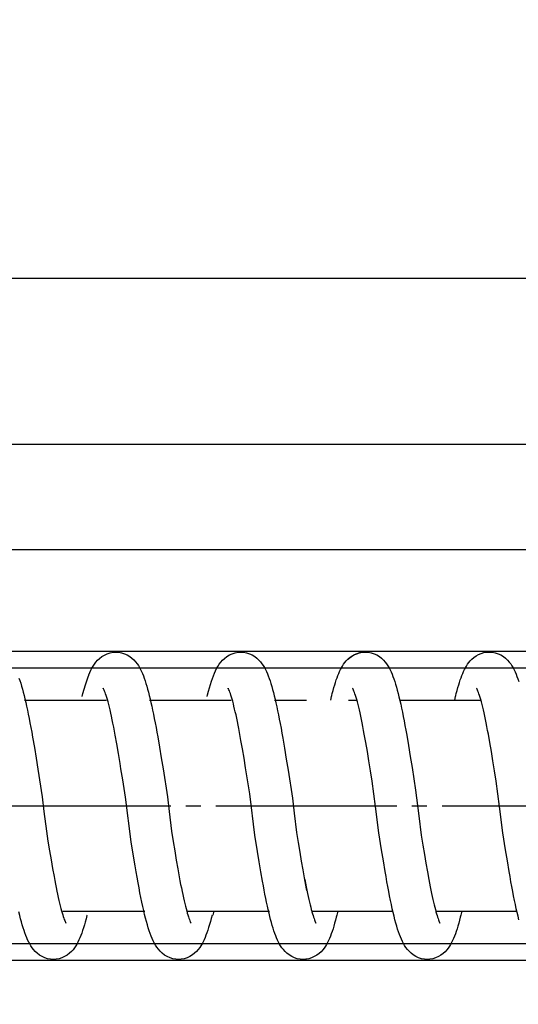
# Model space of a CAD drawing. Header units: millimetres. Extents: x 22865 to 60762, y -18816 to 15611.
# Tile 116 of 256: x 25877.54 to 25880.85, y 8447.59 to 8454.12. Entities that reach past the tile are written whole.
import ezdxf

# ---------------------------------------------------------------- set-up
doc = ezdxf.new("R2010")
doc.units = ezdxf.units.MM
doc.linetypes.add('DOT_CENTER', pattern=[14, 12, -1, 0, -1])
for name, color, linetype in [('1', 7, 'Continuous'), ('bramy przemyslowe', 5, 'Continuous'), ('BRO0010101338_PBL109', 7, 'Continuous'), ('WYMIARY', 6, 'Continuous'), ('Z3067108_AF1_PBL37', 7, 'Continuous'), ('Z3067109_AF2_PBL40', 7, 'Continuous')]:
    doc.layers.add(name, color=color, linetype=linetype)
doc.layers.add('projekt', color=6, linetype='Continuous', lineweight=9)
doc.styles.add('1-100', font='simplex.shx', dxfattribs={"width": 0.8, "height": 15})
doc.dimstyles.new('1-100', dxfattribs={"dimscale": 0.5, "dimtxt": 100, "dimasz": 1, "dimexe": 0.18, "dimexo": 0.0625, "dimgap": 5, "dimtad": 1, "dimdec": 1, "dimzin": 0, "dimdsep": 46, "dimtxsty": '1-100', "dimblk1": 'K', "dimblk2": 'K', "dimsah": 1, "dimcen": 0.09, "dimse1": 1, "dimse2": 1, "dimadec": 0, "dimazin": 0, "dimtfac": 1, "dimtdec": 1, "dimtofl": 0, "dimtmove": 0, "dimatfit": 3, "dimldrblk": 'K', "dimfxl": 0, "dimtolj": 1, "dimtzin": 0, "dimarcsym": 0})

# ---------------------------------------------------------------- blocks, each defined once
blk = doc.blocks.new('Oben_Z3067108_AF1_PBL37_', base_point=(-2052.47, -1421.03))
at = {"layer": 'Z3067108_AF1_PBL37', "color": 2, "linetype": 'Continuous'}
for p, q in [((4111.907, 4020.001), (670.367, 4020.001)), ((4111.907, 4009.001), (670.367, 4009.001))]:
    blk.add_line(p, q, dxfattribs=at)
blk = doc.blocks.new('Unten_Z3067109_AF2_PBL40_', base_point=(3595.399, 4267.113))
at = {"layer": 'Z3067109_AF2_PBL40', "color": 2, "linetype": 'Continuous'}
for p, q in [((7053.454, 5533.113), (3809.059, 5533.113)), ((7051.454, 5526.113), (3809.059, 5526.113))]:
    blk.add_line(p, q, dxfattribs=at)
blk = doc.blocks.new('Federpuffer', base_point=(5695.326, 4642.646))
at = {"color": 2, "linetype": 'Continuous'}
for p, q in [((3525.26, 5963.183), (3525.09, 5963.079)), ((3525.442, 5963.269), (3525.26, 5963.183)), ((3525.632, 5963.331), (3525.442, 5963.269)), ((3525.829, 5963.37), (3525.632, 5963.331)), ((3526.017, 5963.382), (3525.829, 5963.37)), ((3533.489, 5963.183), (3533.319, 5963.079)), ((3533.672, 5963.269), (3533.489, 5963.183)), ((3533.861, 5963.331), (3533.672, 5963.269)), ((3534.058, 5963.37), (3533.861, 5963.331)), ((3534.246, 5963.382), (3534.058, 5963.37)), ((3541.591, 5963.083), (3541.442, 5962.969)), ((3541.761, 5963.186), (3541.591, 5963.083)), ((3541.942, 5963.27), (3541.761, 5963.186)), ((3542.13, 5963.332), (3541.942, 5963.27)), ((3542.326, 5963.37), (3542.13, 5963.332)), ((3542.513, 5963.382), (3542.326, 5963.37)), ((3549.88, 5963.085), (3549.731, 5962.972)), ((3550.049, 5963.188), (3549.88, 5963.085)), ((3550.23, 5963.271), (3550.049, 5963.188)), ((3550.417, 5963.332), (3550.23, 5963.271)), ((3550.613, 5963.37), (3550.417, 5963.332)), ((3550.798, 5963.382), (3550.613, 5963.37)), ((3524.519, 5962.465), (3524.445, 5962.339)), ((3524.604, 5962.592), (3524.519, 5962.465)), ((3524.701, 5962.718), (3524.604, 5962.592)), ((3524.812, 5962.843), (3524.701, 5962.718)), ((3524.94, 5962.963), (3524.812, 5962.843)), ((3525.09, 5963.079), (3524.94, 5962.963)), ((3532.749, 5962.465), (3532.674, 5962.339)), ((3532.833, 5962.592), (3532.749, 5962.465)), ((3532.93, 5962.718), (3532.833, 5962.592)), ((3533.041, 5962.843), (3532.93, 5962.718)), ((3533.169, 5962.963), (3533.041, 5962.843)), ((3533.319, 5963.079), (3533.169, 5962.963)), ((3541.021, 5962.477), (3540.946, 5962.352)), ((3541.105, 5962.601), (3541.021, 5962.477)), ((3541.202, 5962.727), (3541.105, 5962.601)), ((3541.314, 5962.85), (3541.202, 5962.727)), ((3541.442, 5962.969), (3541.314, 5962.85)), ((3549.309, 5962.482), (3549.235, 5962.358)), ((3549.393, 5962.606), (3549.309, 5962.482)), ((3549.491, 5962.731), (3549.393, 5962.606)), ((3549.603, 5962.853), (3549.491, 5962.731)), ((3549.731, 5962.972), (3549.603, 5962.853)), ((3524.247, 5961.92), (3524.186, 5961.766)), ((3524.309, 5962.066), (3524.247, 5961.92)), ((3524.376, 5962.206), (3524.309, 5962.066)), ((3524.445, 5962.339), (3524.376, 5962.206)), ((3532.476, 5961.92), (3532.415, 5961.766)), ((3532.539, 5962.066), (3532.476, 5961.92)), ((3532.605, 5962.206), (3532.539, 5962.066)), ((3532.674, 5962.339), (3532.605, 5962.206)), ((3540.688, 5961.791), (3540.629, 5961.631)), ((3540.749, 5961.942), (3540.688, 5961.791)), ((3540.811, 5962.085), (3540.749, 5961.942)), ((3540.877, 5962.222), (3540.811, 5962.085)), ((3540.946, 5962.352), (3540.877, 5962.222)), ((3548.977, 5961.803), (3548.918, 5961.645)), ((3549.038, 5961.952), (3548.977, 5961.803)), ((3549.1, 5962.094), (3549.038, 5961.952)), ((3549.166, 5962.229), (3549.1, 5962.094)), ((3549.235, 5962.358), (3549.166, 5962.229)), ((3524.126, 5961.602), (3524.068, 5961.429)), ((3524.186, 5961.766), (3524.126, 5961.602)), ((3532.24, 5961.246), (3532.183, 5961.054)), ((3532.297, 5961.429), (3532.24, 5961.246)), ((3532.356, 5961.602), (3532.297, 5961.429)), ((3532.415, 5961.766), (3532.356, 5961.602)), ((3540.514, 5961.283), (3540.458, 5961.095)), ((3540.571, 5961.462), (3540.514, 5961.283)), ((3540.629, 5961.631), (3540.571, 5961.462)), ((3548.804, 5961.301), (3548.747, 5961.115)), ((3548.861, 5961.478), (3548.804, 5961.301)), ((3548.918, 5961.645), (3548.861, 5961.478)), ((3557.058, 5961.12), (3557.002, 5960.925)), ((3557.114, 5961.306), (3557.058, 5961.12)), ((3557.171, 5961.483), (3557.114, 5961.306)), ((3557.229, 5961.65), (3557.171, 5961.483)), ((3526.631, 5960.364), (3526.67, 5960.49)), ((3526.67, 5960.49), (3526.707, 5960.602)), ((3526.707, 5960.602), (3526.742, 5960.701)), ((3526.742, 5960.701), (3526.774, 5960.785)), ((3526.774, 5960.785), (3526.803, 5960.854)), ((3526.803, 5960.854), (3526.827, 5960.909)), ((3526.827, 5960.909), (3526.846, 5960.947)), ((3526.846, 5960.947), (3526.859, 5960.97)), ((3526.855, 5960.966), (3526.849, 5960.958)), ((3526.864, 5960.978), (3526.855, 5960.966)), ((3526.859, 5960.97), (3526.864, 5960.978)), ((3532.072, 5960.637), (3532.016, 5960.412)), ((3532.127, 5960.851), (3532.072, 5960.637)), ((3532.183, 5961.054), (3532.127, 5960.851)), ((3534.86, 5960.364), (3534.899, 5960.49)), ((3534.899, 5960.49), (3534.936, 5960.602)), ((3534.936, 5960.602), (3534.971, 5960.701)), ((3534.971, 5960.701), (3535.003, 5960.785)), ((3535.003, 5960.785), (3535.032, 5960.854)), ((3535.032, 5960.854), (3535.057, 5960.909)), ((3535.057, 5960.909), (3535.075, 5960.947)), ((3535.075, 5960.947), (3535.088, 5960.97)), ((3535.084, 5960.966), (3535.078, 5960.958)), ((3535.093, 5960.978), (3535.084, 5960.966)), ((3535.088, 5960.97), (3535.093, 5960.978)), ((3540.291, 5960.471), (3540.236, 5960.242)), ((3540.347, 5960.689), (3540.291, 5960.471)), ((3540.402, 5960.898), (3540.347, 5960.689)), ((3540.458, 5961.095), (3540.402, 5960.898)), ((3543.131, 5960.392), (3543.169, 5960.513)), ((3543.169, 5960.513), (3543.206, 5960.622)), ((3543.206, 5960.622), (3543.24, 5960.716)), ((3543.24, 5960.716), (3543.271, 5960.796)), ((3543.271, 5960.796), (3543.299, 5960.862)), ((3543.299, 5960.862), (3543.323, 5960.914)), ((3543.323, 5960.914), (3543.34, 5960.948)), ((3543.345, 5960.96), (3543.339, 5960.952)), ((3543.34, 5960.948), (3543.352, 5960.969)), ((3543.355, 5960.974), (3543.345, 5960.96)), ((3543.352, 5960.969), (3543.355, 5960.974)), ((3548.581, 5960.498), (3548.527, 5960.273)), ((3548.636, 5960.714), (3548.581, 5960.498)), ((3548.692, 5960.92), (3548.636, 5960.714)), ((3548.747, 5961.115), (3548.692, 5960.92)), ((3551.406, 5960.362), (3551.445, 5960.488)), ((3551.445, 5960.488), (3551.482, 5960.6)), ((3551.482, 5960.6), (3551.517, 5960.698)), ((3551.517, 5960.698), (3551.549, 5960.781)), ((3551.549, 5960.781), (3551.578, 5960.85)), ((3551.578, 5960.85), (3551.603, 5960.904)), ((3551.603, 5960.904), (3551.622, 5960.942)), ((3551.622, 5960.942), (3551.634, 5960.965)), ((3551.631, 5960.961), (3551.624, 5960.953)), ((3551.639, 5960.973), (3551.631, 5960.961)), ((3551.634, 5960.965), (3551.639, 5960.973)), ((3556.891, 5960.503), (3556.836, 5960.276)), ((3556.946, 5960.719), (3556.891, 5960.503)), ((3557.002, 5960.925), (3556.946, 5960.719)), ((3526.461, 5959.729), (3526.505, 5959.906)), ((3526.505, 5959.906), (3526.548, 5960.071)), ((3526.548, 5960.071), (3526.59, 5960.224)), ((3531.954, 5960.182), (3526.574, 5960.182)), ((3526.59, 5960.224), (3526.631, 5960.364)), ((3531.903, 5959.927), (3531.847, 5959.666)), ((3531.96, 5960.175), (3531.903, 5959.927)), ((3532.016, 5960.412), (3531.96, 5960.175)), ((3534.69, 5959.729), (3534.734, 5959.906)), ((3534.734, 5959.906), (3534.778, 5960.071)), ((3534.778, 5960.071), (3534.82, 5960.224)), ((3535.375, 5960.182), (3534.803, 5960.182)), ((3534.82, 5960.224), (3534.86, 5960.364)), ((3540.282, 5960.182), (3538.146, 5960.182)), ((3540.181, 5960.001), (3540.125, 5959.749)), ((3540.236, 5960.242), (3540.181, 5960.001)), ((3542.964, 5959.78), (3543.007, 5959.95)), ((3543.007, 5959.95), (3543.05, 5960.109)), ((3543.05, 5960.109), (3543.091, 5960.256)), ((3543.091, 5960.256), (3543.131, 5960.392)), ((3548.565, 5960.182), (3543.144, 5960.182)), ((3548.472, 5960.036), (3548.417, 5959.788)), ((3548.527, 5960.273), (3548.472, 5960.036)), ((3551.234, 5959.726), (3551.278, 5959.904)), ((3551.278, 5959.904), (3551.322, 5960.07)), ((3551.322, 5960.07), (3551.365, 5960.222)), ((3551.365, 5960.222), (3551.406, 5960.362)), ((3556.874, 5960.182), (3551.427, 5960.182)), ((3556.78, 5960.038), (3556.725, 5959.788)), ((3556.836, 5960.276), (3556.78, 5960.038)), ((3526.325, 5959.13), (3526.371, 5959.341)), ((3526.371, 5959.341), (3526.416, 5959.541)), ((3526.416, 5959.541), (3526.461, 5959.729)), ((3531.79, 5959.393), (3531.733, 5959.109)), ((3531.847, 5959.666), (3531.79, 5959.393)), ((3534.554, 5959.13), (3534.6, 5959.341)), ((3534.6, 5959.341), (3534.646, 5959.541)), ((3534.646, 5959.541), (3534.69, 5959.729)), ((3540.013, 5959.211), (3539.957, 5958.925)), ((3540.07, 5959.486), (3540.013, 5959.211)), ((3540.125, 5959.749), (3540.07, 5959.486)), ((3542.785, 5958.992), (3542.83, 5959.205)), ((3542.83, 5959.205), (3542.875, 5959.407)), ((3542.875, 5959.407), (3542.92, 5959.598)), ((3542.92, 5959.598), (3542.964, 5959.78)), ((3548.305, 5959.259), (3548.25, 5958.977)), ((3548.361, 5959.529), (3548.305, 5959.259)), ((3548.417, 5959.788), (3548.361, 5959.529)), ((3551.094, 5959.118), (3551.141, 5959.332)), ((3551.141, 5959.332), (3551.188, 5959.535)), ((3551.188, 5959.535), (3551.234, 5959.726)), ((3556.612, 5959.255), (3556.556, 5958.972)), ((3556.669, 5959.527), (3556.612, 5959.255)), ((3556.725, 5959.788), (3556.669, 5959.527)), ((3526.183, 5958.435), (3526.231, 5958.677)), ((3526.231, 5958.677), (3526.278, 5958.909)), ((3526.278, 5958.909), (3526.325, 5959.13)), ((3531.676, 5958.813), (3531.618, 5958.506)), ((3531.733, 5959.109), (3531.676, 5958.813)), ((3534.412, 5958.435), (3534.46, 5958.677)), ((3534.46, 5958.677), (3534.507, 5958.909)), ((3534.507, 5958.909), (3534.554, 5959.13)), ((3539.9, 5958.628), (3539.843, 5958.321)), ((3539.957, 5958.925), (3539.9, 5958.628)), ((3542.644, 5958.297), (3542.692, 5958.538)), ((3542.692, 5958.538), (3542.738, 5958.77)), ((3542.738, 5958.77), (3542.785, 5958.992)), ((3548.193, 5958.685), (3548.137, 5958.383)), ((3548.25, 5958.977), (3548.193, 5958.685)), ((3550.947, 5958.401), (3550.997, 5958.652)), ((3550.997, 5958.652), (3551.046, 5958.891)), ((3551.046, 5958.891), (3551.094, 5959.118)), ((3556.499, 5958.678), (3556.442, 5958.373)), ((3556.556, 5958.972), (3556.499, 5958.678)), ((3525.986, 5957.368), (3526.085, 5957.92)), ((3526.085, 5957.92), (3526.134, 5958.182)), ((3526.134, 5958.182), (3526.183, 5958.435)), ((3531.502, 5957.86), (3531.385, 5957.174)), ((3531.56, 5958.188), (3531.502, 5957.86)), ((3531.618, 5958.506), (3531.56, 5958.188)), ((3534.215, 5957.368), (3534.315, 5957.92)), ((3534.315, 5957.92), (3534.364, 5958.182)), ((3534.364, 5958.182), (3534.412, 5958.435)), ((3539.786, 5958.003), (3539.728, 5957.675)), ((3539.843, 5958.321), (3539.786, 5958.003)), ((3542.5, 5957.515), (3542.597, 5958.046)), ((3542.597, 5958.046), (3542.644, 5958.297)), ((3548.08, 5958.07), (3548.023, 5957.747)), ((3548.137, 5958.383), (3548.08, 5958.07)), ((3550.74, 5957.284), (3550.845, 5957.865)), ((3550.845, 5957.865), (3550.896, 5958.139)), ((3550.896, 5958.139), (3550.947, 5958.401)), ((3556.385, 5958.058), (3556.327, 5957.732)), ((3556.442, 5958.373), (3556.385, 5958.058)), ((3525.885, 5956.779), (3525.986, 5957.368)), ((3534.114, 5956.779), (3534.215, 5957.368)), ((3539.728, 5957.675), (3539.612, 5956.992)), ((3542.4, 5956.948), (3542.5, 5957.515)), ((3548.023, 5957.747), (3547.907, 5957.074)), ((3550.632, 5956.658), (3550.74, 5957.284)), ((3556.327, 5957.732), (3556.21, 5957.055)), ((3525.782, 5956.157), (3525.885, 5956.779)), ((3531.385, 5957.174), (3531.267, 5956.458)), ((3534.011, 5956.157), (3534.114, 5956.779)), ((3539.612, 5956.992), (3539.495, 5956.277)), ((3542.299, 5956.344), (3542.4, 5956.948)), ((3547.907, 5957.074), (3547.79, 5956.368)), ((3556.21, 5957.055), (3556.093, 5956.347)), ((3525.677, 5955.503), (3525.782, 5956.157)), ((3531.267, 5956.458), (3531.149, 5955.72)), ((3533.906, 5955.503), (3534.011, 5956.157)), ((3539.495, 5956.277), (3539.377, 5955.54)), ((3542.195, 5955.705), (3542.299, 5956.344)), ((3547.79, 5956.368), (3547.673, 5955.637)), ((3556.093, 5956.347), (3555.976, 5955.616)), ((3525.57, 5954.821), (3525.677, 5955.503)), ((3531.149, 5955.72), (3530.917, 5954.22)), ((3533.799, 5954.821), (3533.906, 5955.503)), ((3542.088, 5955.033), (3542.195, 5955.705)), ((3550.349, 5954.91), (3550.464, 5955.639)), ((3541.921, 5953.965), (3542.088, 5955.033)), ((3550.168, 5953.752), (3550.349, 5954.91)), ((3530.917, 5954.22), (3530.693, 5952.509)), ((3541.575, 5951.222), (3541.921, 5953.965)), ((3549.786, 5950.792), (3550.168, 5953.752)), ((3538.976, 5952.696), (3538.813, 5951.399)), ((3547.27, 5952.792), (3547.106, 5951.489)), ((3555.574, 5952.79), (3555.411, 5951.495)), ((3530.693, 5952.509), (3530.533, 5951.225)), ((3524.942, 5950.263), (3525.119, 5951.387)), ((3533.172, 5950.263), (3533.348, 5951.387)), ((3538.813, 5951.399), (3538.707, 5950.735)), ((3547.106, 5951.489), (3547, 5950.82)), ((3555.411, 5951.495), (3555.305, 5950.831)), ((3530.533, 5951.225), (3530.429, 5950.572)), ((3538.707, 5950.735), (3538.604, 5950.101)), ((3541.404, 5950.143), (3541.575, 5951.222)), ((3547, 5950.82), (3546.896, 5950.181)), ((3549.655, 5949.975), (3549.786, 5950.792)), ((3555.305, 5950.831), (3555.202, 5950.196)), ((3524.824, 5949.53), (3524.942, 5950.263)), ((3530.429, 5950.572), (3530.328, 5949.949)), ((3533.053, 5949.53), (3533.172, 5950.263)), ((3538.604, 5950.101), (3538.504, 5949.5)), ((3541.292, 5949.456), (3541.404, 5950.143)), ((3546.896, 5950.181), (3546.794, 5949.574)), ((3555.202, 5950.196), (3555.1, 5949.592)), ((3524.705, 5948.82), (3524.824, 5949.53)), ((3530.229, 5949.361), (3530.133, 5948.807)), ((3530.328, 5949.949), (3530.229, 5949.361)), ((3532.934, 5948.82), (3533.053, 5949.53)), ((3538.504, 5949.5), (3538.405, 5948.933)), ((3541.18, 5948.798), (3541.292, 5949.456)), ((3546.794, 5949.574), (3546.695, 5949.001)), ((3549.524, 5949.185), (3549.655, 5949.975)), ((3555.1, 5949.592), (3555.001, 5949.021)), ((3530.133, 5948.807), (3530.038, 5948.289)), ((3538.405, 5948.933), (3538.309, 5948.402)), ((3541.07, 5948.174), (3541.18, 5948.798)), ((3546.695, 5949.001), (3546.597, 5948.463)), ((3549.394, 5948.433), (3549.459, 5948.803)), ((3549.459, 5948.803), (3549.524, 5949.185)), ((3555.001, 5949.021), (3554.904, 5948.485)), ((3541.016, 5947.876), (3541.07, 5948.174)), ((3546.55, 5948.208), (3546.502, 5947.962)), ((3546.597, 5948.463), (3546.55, 5948.208)), ((3549.265, 5947.73), (3549.329, 5948.075)), ((3549.329, 5948.075), (3549.394, 5948.433)), ((3554.856, 5948.23), (3554.809, 5947.984)), ((3554.904, 5948.485), (3554.856, 5948.23)), ((3540.907, 5947.307), (3540.961, 5947.586)), ((3540.961, 5947.586), (3541.016, 5947.876)), ((3546.409, 5947.5), (3546.363, 5947.283)), ((3546.455, 5947.726), (3546.409, 5947.5)), ((3546.502, 5947.962), (3546.455, 5947.726)), ((3549.202, 5947.4), (3549.265, 5947.73)), ((3554.715, 5947.521), (3554.669, 5947.304)), ((3554.762, 5947.748), (3554.715, 5947.521)), ((3554.809, 5947.984), (3554.762, 5947.748)), ((3540.746, 5946.528), (3540.799, 5946.778)), ((3540.799, 5946.778), (3540.853, 5947.037)), ((3540.853, 5947.037), (3540.907, 5947.307)), ((3546.273, 5946.88), (3546.229, 5946.694)), ((3546.318, 5947.076), (3546.273, 5946.88)), ((3546.363, 5947.283), (3546.318, 5947.076)), ((3549.015, 5946.495), (3549.077, 5946.782)), ((3549.077, 5946.782), (3549.139, 5947.083)), ((3549.139, 5947.083), (3549.202, 5947.4)), ((3554.579, 5946.899), (3554.535, 5946.713)), ((3554.624, 5947.097), (3554.579, 5946.899)), ((3554.669, 5947.304), (3554.624, 5947.097)), ((3529.574, 5946.182), (3524.193, 5946.182)), ((3537.803, 5946.182), (3532.422, 5946.182)), ((3546.022, 5946.182), (3540.608, 5946.182)), ((3540.639, 5946.058), (3540.692, 5946.288)), ((3540.692, 5946.288), (3540.746, 5946.528)), ((3546.102, 5946.203), (3546.062, 5946.063)), ((3546.144, 5946.355), (3546.102, 5946.203)), ((3546.186, 5946.519), (3546.144, 5946.355)), ((3546.229, 5946.694), (3546.186, 5946.519)), ((3554.323, 5946.182), (3548.884, 5946.182)), ((3548.892, 5945.964), (3548.953, 5946.222)), ((3548.953, 5946.222), (3549.015, 5946.495)), ((3554.407, 5946.218), (3554.367, 5946.077)), ((3554.449, 5946.371), (3554.407, 5946.218)), ((3554.492, 5946.537), (3554.449, 5946.371)), ((3554.535, 5946.713), (3554.492, 5946.537)), ((3557.18, 5945.91), (3557.236, 5946.142)), ((3540.476, 5945.424), (3540.531, 5945.626)), ((3540.531, 5945.626), (3540.585, 5945.837)), ((3540.585, 5945.837), (3540.639, 5946.058)), ((3545.84, 5945.445), (3545.824, 5945.413)), ((3545.863, 5945.493), (3545.84, 5945.445)), ((3545.889, 5945.555), (3545.863, 5945.493)), ((3545.919, 5945.629), (3545.889, 5945.555)), ((3545.951, 5945.719), (3545.919, 5945.629)), ((3545.986, 5945.82), (3545.951, 5945.719)), ((3546.023, 5945.935), (3545.986, 5945.82)), ((3546.062, 5946.063), (3546.023, 5945.935)), ((3548.71, 5945.275), (3548.771, 5945.491)), ((3548.771, 5945.491), (3548.831, 5945.721)), ((3548.831, 5945.721), (3548.892, 5945.964)), ((3554.141, 5945.448), (3554.125, 5945.415)), ((3554.165, 5945.497), (3554.141, 5945.448)), ((3554.191, 5945.56), (3554.165, 5945.497)), ((3554.222, 5945.637), (3554.191, 5945.56)), ((3554.255, 5945.727), (3554.222, 5945.637)), ((3554.29, 5945.831), (3554.255, 5945.727)), ((3554.328, 5945.947), (3554.29, 5945.831)), ((3554.367, 5946.077), (3554.328, 5945.947)), ((3557.012, 5945.279), (3557.068, 5945.479)), ((3557.068, 5945.479), (3557.124, 5945.689)), ((3557.124, 5945.689), (3557.18, 5945.91)), ((3540.253, 5944.71), (3540.31, 5944.874)), ((3540.31, 5944.874), (3540.366, 5945.048)), ((3540.366, 5945.048), (3540.422, 5945.231)), ((3540.422, 5945.231), (3540.476, 5945.424)), ((3545.811, 5945.39), (3545.821, 5945.405)), ((3545.813, 5945.394), (3545.811, 5945.39)), ((3545.824, 5945.413), (3545.813, 5945.394)), ((3545.821, 5945.405), (3545.828, 5945.413)), ((3548.525, 5944.702), (3548.588, 5944.882)), ((3548.588, 5944.882), (3548.649, 5945.072)), ((3548.649, 5945.072), (3548.71, 5945.275)), ((3554.111, 5945.392), (3554.122, 5945.407)), ((3554.114, 5945.396), (3554.111, 5945.392)), ((3554.125, 5945.415), (3554.114, 5945.396)), ((3554.122, 5945.407), (3554.129, 5945.415)), ((3556.839, 5944.739), (3556.897, 5944.91)), ((3556.897, 5944.91), (3556.955, 5945.09)), ((3556.955, 5945.09), (3557.012, 5945.279)), ((3540.01, 5944.134), (3540.074, 5944.268)), ((3540.074, 5944.268), (3540.136, 5944.407)), ((3540.136, 5944.407), (3540.195, 5944.554)), ((3540.195, 5944.554), (3540.253, 5944.71)), ((3548.254, 5944.076), (3548.327, 5944.221)), ((3548.327, 5944.221), (3548.396, 5944.374)), ((3548.396, 5944.374), (3548.462, 5944.533)), ((3548.462, 5944.533), (3548.525, 5944.702)), ((3556.517, 5944.01), (3556.587, 5944.141)), ((3556.587, 5944.141), (3556.654, 5944.28)), ((3556.654, 5944.28), (3556.718, 5944.425)), ((3556.718, 5944.425), (3556.779, 5944.577)), ((3556.779, 5944.577), (3556.839, 5944.739)), ((3539.449, 5943.394), (3539.576, 5943.513)), ((3539.576, 5943.513), (3539.688, 5943.635)), ((3539.688, 5943.635), (3539.784, 5943.76)), ((3539.784, 5943.76), (3539.868, 5943.883)), ((3539.868, 5943.883), (3539.941, 5944.006)), ((3539.941, 5944.006), (3540.01, 5944.134)), ((3547.727, 5943.398), (3547.863, 5943.526)), ((3547.863, 5943.526), (3547.982, 5943.661)), ((3547.982, 5943.661), (3548.086, 5943.799)), ((3548.086, 5943.799), (3548.175, 5943.937)), ((3548.175, 5943.937), (3548.254, 5944.076)), ((3556.017, 5943.39), (3556.146, 5943.509)), ((3556.146, 5943.509), (3556.258, 5943.633)), ((3556.258, 5943.633), (3556.357, 5943.758)), ((3556.357, 5943.758), (3556.442, 5943.884)), ((3556.442, 5943.884), (3556.517, 5944.01)), ((3538.379, 5942.982), (3538.565, 5942.994)), ((3538.565, 5942.994), (3538.761, 5943.032)), ((3538.761, 5943.032), (3538.949, 5943.093)), ((3538.949, 5943.093), (3539.13, 5943.177)), ((3539.13, 5943.177), (3539.3, 5943.28)), ((3539.3, 5943.28), (3539.449, 5943.394)), ((3546.652, 5942.982), (3546.827, 5942.992)), ((3546.827, 5942.992), (3547.017, 5943.027)), ((3547.017, 5943.027), (3547.204, 5943.086)), ((3547.204, 5943.086), (3547.39, 5943.17)), ((3547.39, 5943.17), (3547.569, 5943.277)), ((3547.569, 5943.277), (3547.727, 5943.398)), ((3554.95, 5942.982), (3555.134, 5942.993)), ((3555.134, 5942.993), (3555.329, 5943.031)), ((3555.329, 5943.031), (3555.517, 5943.091)), ((3555.517, 5943.091), (3555.697, 5943.174)), ((3555.697, 5943.174), (3555.867, 5943.277)), ((3555.867, 5943.277), (3556.017, 5943.39))]:
    blk.add_line(p, q, dxfattribs=at)
for points in [[(3528.211, 5960.623), (3528.156, 5960.835), (3528.105, 5961.021), (3528.053, 5961.198), (3528.002, 5961.367), (3527.949, 5961.527), (3527.896, 5961.679), (3527.842, 5961.823), (3527.787, 5961.961), (3527.73, 5962.091), (3527.671, 5962.215), (3527.607, 5962.335), (3527.54, 5962.451), (3527.466, 5962.564), (3527.383, 5962.678), (3527.286, 5962.793), (3527.174, 5962.907), (3527.048, 5963.015), (3526.903, 5963.118), (3526.741, 5963.21), (3526.569, 5963.284), (3526.391, 5963.338), (3526.208, 5963.371), (3526.035, 5963.382)], [(3535.375, 5962.913), (3535.321, 5962.963), (3535.172, 5963.079), (3535.001, 5963.184), (3534.819, 5963.269), (3534.63, 5963.331), (3534.432, 5963.37), (3534.245, 5963.382)], [(3536.44, 5960.623), (3536.385, 5960.835), (3536.334, 5961.021), (3536.283, 5961.198), (3536.231, 5961.367), (3536.178, 5961.527), (3536.125, 5961.679), (3536.072, 5961.823), (3536.016, 5961.961), (3535.959, 5962.091), (3535.9, 5962.215), (3535.837, 5962.335), (3535.769, 5962.451), (3535.696, 5962.564), (3535.612, 5962.678), (3535.515, 5962.793), (3535.403, 5962.907), (3535.277, 5963.015), (3535.132, 5963.118), (3534.97, 5963.21), (3534.798, 5963.284), (3534.621, 5963.338), (3534.437, 5963.371), (3534.264, 5963.382)], [(3544.743, 5960.432), (3544.715, 5960.544), (3544.653, 5960.786), (3544.59, 5961.015), (3544.526, 5961.232), (3544.462, 5961.436), (3544.396, 5961.629), (3544.329, 5961.809), (3544.261, 5961.978), (3544.189, 5962.137), (3544.114, 5962.287), (3544.033, 5962.429), (3543.944, 5962.567), (3543.842, 5962.703), (3543.726, 5962.834), (3543.594, 5962.959), (3543.441, 5963.078), (3543.267, 5963.184), (3543.083, 5963.27), (3542.894, 5963.332), (3542.697, 5963.37), (3542.512, 5963.382)], [(3552.605, 5961.839), (3552.597, 5961.859), (3552.531, 5962.017), (3552.462, 5962.166), (3552.39, 5962.307), (3552.312, 5962.441), (3552.226, 5962.574), (3552.126, 5962.705), (3552.013, 5962.834), (3551.883, 5962.957), (3551.731, 5963.075), (3551.558, 5963.182), (3551.374, 5963.268), (3551.183, 5963.331), (3550.985, 5963.37), (3550.798, 5963.382)], [(3553.031, 5960.432), (3552.983, 5960.624), (3552.905, 5960.92), (3552.823, 5961.204), (3552.737, 5961.475), (3552.646, 5961.731), (3552.603, 5961.844)], [(3528.258, 5960.432), (3528.241, 5960.504), (3528.211, 5960.624)], [(3536.487, 5960.432), (3536.47, 5960.504), (3536.44, 5960.624)], [(3550.464, 5955.639), (3550.521, 5955.989), (3550.632, 5956.658)], [(3539.377, 5955.54), (3539.088, 5953.674), (3538.976, 5952.696)], [(3547.673, 5955.637), (3547.383, 5953.773), (3547.27, 5952.792)], [(3555.976, 5955.616), (3555.686, 5953.765), (3555.574, 5952.79)], [(3525.119, 5951.387), (3525.348, 5953.135), (3525.57, 5954.821)], [(3533.348, 5951.387), (3533.578, 5953.135), (3533.799, 5954.821)], [(3524.053, 5945.619), (3524.112, 5945.85), (3524.171, 5946.094), (3524.23, 5946.351), (3524.289, 5946.621), (3524.348, 5946.902), (3524.407, 5947.196), (3524.467, 5947.5), (3524.526, 5947.816), (3524.586, 5948.142), (3524.645, 5948.477), (3524.705, 5948.82)], [(3530.137, 5942.982), (3530.325, 5942.994), (3530.524, 5943.033), (3530.714, 5943.096), (3530.897, 5943.182), (3531.068, 5943.287), (3531.218, 5943.404), (3531.347, 5943.526), (3531.459, 5943.653), (3531.557, 5943.782), (3531.642, 5943.912), (3531.718, 5944.043), (3531.789, 5944.181), (3531.857, 5944.328), (3531.922, 5944.481), (3531.984, 5944.644), (3532.045, 5944.817), (3532.105, 5944.999), (3532.165, 5945.193), (3532.224, 5945.4), (3532.283, 5945.619), (3532.342, 5945.85), (3532.4, 5946.094), (3532.459, 5946.351), (3532.518, 5946.621), (3532.577, 5946.902), (3532.637, 5947.196), (3532.696, 5947.5), (3532.755, 5947.816), (3532.815, 5948.142), (3532.875, 5948.477), (3532.934, 5948.82)], [(3530.038, 5948.289), (3529.992, 5948.045), (3529.946, 5947.809), (3529.901, 5947.583), (3529.856, 5947.367), (3529.812, 5947.161), (3529.769, 5946.965), (3529.726, 5946.78), (3529.684, 5946.605), (3529.643, 5946.442), (3529.603, 5946.288), (3529.574, 5946.182), (3529.564, 5946.147), (3529.527, 5946.016), (3529.49, 5945.897), (3529.455, 5945.79), (3529.422, 5945.694), (3529.392, 5945.611), (3529.364, 5945.541), (3529.339, 5945.483), (3529.318, 5945.437), (3529.302, 5945.407), (3529.292, 5945.39), (3529.29, 5945.385), (3529.3, 5945.4), (3529.306, 5945.407)], [(3538.268, 5948.289), (3538.221, 5948.045), (3538.175, 5947.809), (3538.13, 5947.583), (3538.085, 5947.367), (3538.041, 5947.161), (3537.998, 5946.965), (3537.955, 5946.78), (3537.914, 5946.605), (3537.873, 5946.442), (3537.833, 5946.288), (3537.803, 5946.182), (3537.794, 5946.147), (3537.756, 5946.016), (3537.719, 5945.897), (3537.685, 5945.79), (3537.652, 5945.694), (3537.621, 5945.611), (3537.593, 5945.541), (3537.568, 5945.483), (3537.547, 5945.437), (3537.531, 5945.407), (3537.521, 5945.39), (3537.519, 5945.385), (3537.529, 5945.4), (3537.535, 5945.407)], [(3538.309, 5948.402), (3538.261, 5948.15), (3538.215, 5947.908), (3538.168, 5947.675), (3538.146, 5947.565)], [(3527.914, 5945.932), (3527.946, 5945.798), (3528, 5945.587), (3528.054, 5945.388), (3528.109, 5945.198), (3528.164, 5945.018), (3528.219, 5944.846), (3528.276, 5944.683), (3528.334, 5944.528), (3528.394, 5944.381), (3528.456, 5944.242), (3528.522, 5944.109), (3528.591, 5943.982), (3528.665, 5943.86), (3528.75, 5943.738), (3528.848, 5943.614), (3528.96, 5943.494), (3529.088, 5943.378), (3529.236, 5943.267), (3529.404, 5943.168), (3529.582, 5943.087), (3529.766, 5943.029), (3529.958, 5942.993), (3530.138, 5942.982)], [(3536.143, 5945.932), (3536.176, 5945.798), (3536.23, 5945.587), (3536.284, 5945.388), (3536.338, 5945.198), (3536.393, 5945.018), (3536.449, 5944.846), (3536.505, 5944.683), (3536.564, 5944.528), (3536.623, 5944.381), (3536.685, 5944.242), (3536.751, 5944.109), (3536.82, 5943.982), (3536.895, 5943.86), (3536.979, 5943.738), (3537.077, 5943.614), (3537.189, 5943.494), (3537.317, 5943.378), (3537.465, 5943.267), (3537.633, 5943.168), (3537.812, 5943.087), (3537.996, 5943.029), (3538.187, 5942.993), (3538.367, 5942.982)], [(3544.42, 5945.932), (3544.422, 5945.926), (3544.477, 5945.705), (3544.533, 5945.494), (3544.589, 5945.294), (3544.646, 5945.104), (3544.703, 5944.923), (3544.761, 5944.752), (3544.821, 5944.59), (3544.881, 5944.437), (3544.944, 5944.292), (3545.01, 5944.154), (3545.08, 5944.022), (3545.154, 5943.896), (3545.238, 5943.771), (3545.335, 5943.644), (3545.447, 5943.52), (3545.575, 5943.4), (3545.725, 5943.284), (3545.895, 5943.18), (3546.077, 5943.095), (3546.267, 5943.032), (3546.465, 5942.994), (3546.652, 5942.982)], [(3552.716, 5945.932), (3552.726, 5945.893), (3552.781, 5945.674), (3552.837, 5945.466), (3552.893, 5945.269), (3552.949, 5945.081), (3553.006, 5944.902), (3553.065, 5944.733), (3553.124, 5944.572), (3553.185, 5944.42), (3553.249, 5944.276), (3553.315, 5944.138), (3553.385, 5944.007), (3553.461, 5943.882), (3553.546, 5943.757), (3553.644, 5943.631), (3553.756, 5943.508), (3553.885, 5943.39), (3554.035, 5943.276), (3554.204, 5943.174), (3554.385, 5943.091), (3554.572, 5943.03), (3554.767, 5942.993), (3554.951, 5942.982)], [(3538.146, 5943.003), (3538.191, 5942.994), (3538.379, 5942.982)]]:
    blk.add_lwpolyline(points, dxfattribs=at)
at = {"layer": '1', "color": 2, "linetype": 'Continuous'}
for p, q in [((3528.318, 5960.182), (3528.258, 5960.432)), ((3536.547, 5960.182), (3536.487, 5960.432)), ((3527.853, 5946.182), (3527.914, 5945.932)), ((3536.082, 5946.182), (3536.143, 5945.932)), ((3544.311, 5946.182), (3544.372, 5945.932))]:
    blk.add_line(p, q, dxfattribs=at)
at = {"layer": '1', "color": 2, "linetype": 'DOT_CENTER'}
blk.add_line((3889.161, 5953.182), (3441.399, 5953.182), dxfattribs=at)
blk = doc.blocks.new('Federpuffer_kurz', base_point=(-138.118, 6771.403))
at = {"layer": '1'}
blk.add_blockref('Federpuffer', (5695.326, 4642.646), dxfattribs=at)
blk = doc.blocks.new('TOP__9', base_point=(5361.164, 5382.834))
blk.add_blockref('Federpuffer_kurz', (1975.19, 5327.334))
blk = doc.blocks.new('BRO0010101338_PBL109', base_point=(110.745, -703.859))
at = {"layer": 'BRO0010101338_PBL109', "color": 2, "linetype": 'Continuous'}
for p, q in [((4215.306, 5963.443), (3461.646, 5963.443)), ((4215.306, 5962.343), (3461.646, 5962.343)), ((4215.306, 5944.043), (3461.646, 5944.043)), ((4215.306, 5942.943), (3461.646, 5942.943))]:
    blk.add_line(p, q, dxfattribs=at)
blk = doc.blocks.new('TOP__10', base_point=(-2780.136, -2516.234))
blk.add_blockref('TOP__9', (5361.164, 5382.834))
at = {"layer": 'BRO0010101338_PBL109'}
blk.add_blockref('BRO0010101338_PBL109', (2224.053, -2147.929), dxfattribs=at)
blk = doc.blocks.new('blok222')
at = {"xscale": -1}
blk.add_blockref('TOP__10', (70131.084, 8370.062), dxfattribs=at)
at = {"layer": '1', "xscale": -1}
blk.add_blockref('Unten_Z3067109_AF2_PBL40_', (64689.626, 14153.408), dxfattribs=at)
at = {"layer": 'Z3067108_AF1_PBL37', "xscale": -1}
blk.add_blockref('Oben_Z3067108_AF1_PBL37_', (67461.871, 9989.378), dxfattribs=at)
blk = doc.blocks.new('K')
for p, q in [((0, -19.114), (0, 19.114)), ((-19.114, 0), (19.114, 0))]:
    blk.add_line(p, q)
blk.add_circle((0, 0), 2.016)
blk = doc.blocks.new('*D1772')
at = {"layer": 'WYMIARY', "color": 0, "lineweight": -2}
blk.add_line((25666.9323, 8352.4218), (26205.9323, 8352.4218), dxfattribs=at)
at = {"layer": 'WYMIARY', "color": 0, "linetype": 'ByBlock', "lineweight": -2, "xscale": 0.5, "yscale": 0.5, "zscale": 0.5, "rotation": 180}
blk.add_blockref('K', (25666.4323, 8352.4218), dxfattribs=at)
at = {"layer": 'WYMIARY', "color": 0, "linetype": 'ByBlock', "lineweight": -2, "xscale": 0.5, "yscale": 0.5, "zscale": 0.5}
blk.add_blockref('K', (26206.4323, 8352.4218), dxfattribs=at)
at = {"layer": 'WYMIARY', "color": 0, "ltscale": 0.2, "insert": (25936.4323, 8362.4218), "char_height": 15, "attachment_point": 5, "style": '1-100'}
blk.add_mtext('\\A1;540', dxfattribs=at)
blk = doc.blocks.new('*D2030')
at = {"layer": 'projekt', "color": 0, "lineweight": -2, "ltscale": 0.2}
blk.add_line((27131.166, 11439.6662), (23567.166, 11439.6662), dxfattribs=at)
at = {"layer": 'projekt', "color": 0, "linetype": 'ByBlock', "lineweight": -2, "xscale": 0.5, "yscale": 0.5, "zscale": 0.5, "rotation": 180}
blk.add_blockref('K', (23566.666, 11439.6662), dxfattribs=at)
at = {"layer": 'projekt', "color": 0, "linetype": 'ByBlock', "lineweight": -2, "xscale": 0.5, "yscale": 0.5, "zscale": 0.5}
blk.add_blockref('K', (27131.666, 11439.6662), dxfattribs=at)
at = {"layer": 'projekt', "color": 0, "ltscale": 0.2, "insert": (25349.166, 11449.6662), "char_height": 15, "attachment_point": 5, "style": '1-100'}
blk.add_mtext('\\A1;3565.0', dxfattribs=at)

msp = doc.modelspace()

# ---------------------------------------------------------------- block references
at = {"layer": 'bramy przemyslowe', "color": 0, "xscale": 0.1, "yscale": 0.1, "zscale": 0.1}
msp.add_blockref('blok222', (19709.4922, 6909.3617), dxfattribs=at)

# ---------------------------------------------------------------- dimensions: what is measured, and where the dimension line sits
at = {"layer": 'projekt', "color": 5, "ltscale": 0.2}
dim = msp.add_linear_dim(base=(23566.666, 11439.6662), p1=(27131.666, 6344.0632), p2=(23566.666, 6344.0632), dimstyle='1-100', dxfattribs=at)
dim.commit()
dim.dimension.update_dxf_attribs({"geometry": '*D2030', "text_midpoint": (25349.166, 11449.6662)})
at = {"layer": 'WYMIARY'}
dim = msp.add_linear_dim(base=(26206.4323, 8352.4218), p1=(25666.4323, 8499.9616), p2=(26206.4323, 8499.9616), dimstyle='1-100', override={"dimdec": 0, "dimtxsty": '1-100', "dimldrblk": 'K'}, dxfattribs=at)
dim.commit()
dim.dimension.update_dxf_attribs({"geometry": '*D1772', "text_midpoint": (25936.4323, 8362.4218)})

doc.saveas('drawing.dxf')
